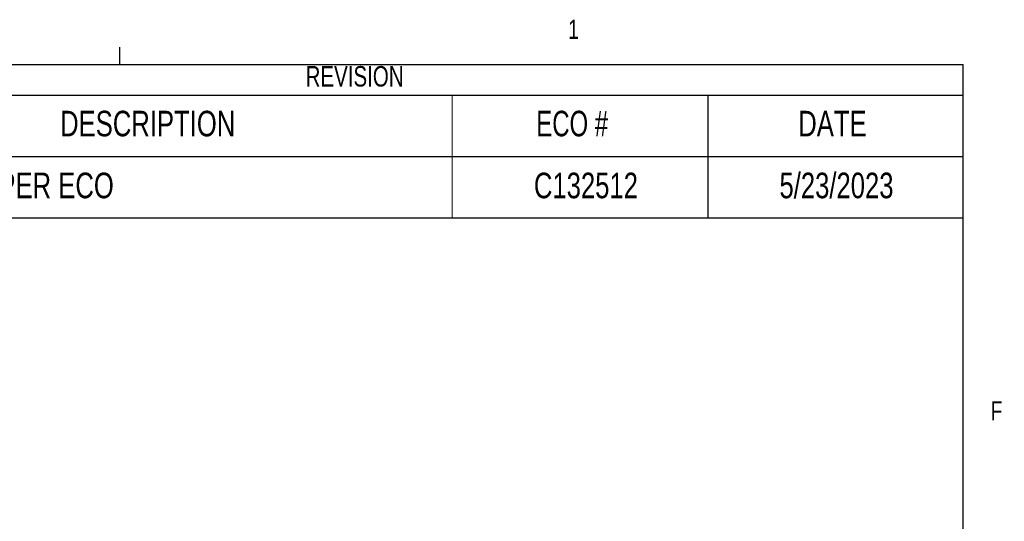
# Model space of a CAD drawing. Header units: inches. Extents: x 0.6 to 33.8, y 0 to 21.7.
# Tile 210 of 210: x 28.5 to 33.3, y 19.2 to 21.6. Entities that reach past the tile are written whole.
import ezdxf

# ---------------------------------------------------------------- set-up
doc = ezdxf.new("R2010")
doc.units = ezdxf.units.IN
doc.header["$MEASUREMENT"] = 0
doc.layers.add('FORMAT', color=7, linetype='Continuous')
doc.styles.add('SLDTEXTSTYLE3', font='TXT', dxfattribs={"width": 0.75})
doc.styles.add('SLDTEXTSTYLE4', font='TXT', dxfattribs={"width": 0.7})

msp = doc.modelspace()

# ---------------------------------------------------------------- linework, layer by layer
at = {"color": 7, "linetype": 'Continuous', "lineweight": 18}
msp.add_line((30.5979, 21.2606), (30.5979, 20.6606), dxfattribs=at)
at = {"layer": 'FORMAT'}
for p, q in [((28.9729, 21.4106), (28.9729, 21.4954)), ((0.8584, 21.4106), (33.0979, 21.4106)), ((33.0979, 0.4106), (33.0979, 21.4106)), ((27.0979, 21.2606), (33.0979, 21.2606)), ((31.8479, 21.2606), (31.8479, 20.6606)), ((27.0979, 20.9606), (33.0979, 20.9606)), ((27.0979, 20.6606), (33.0979, 20.6606))]:
    msp.add_line(p, q, dxfattribs=at)

# ---------------------------------------------------------------- texts
at = {"color": 7, "linetype": 'Continuous', "lineweight": 0, "insert": (33.2314, 19.7636), "char_height": 0.0938, "attachment_point": 1, "style": 'SLDTEXTSTYLE3'}
msp.add_mtext('F', dxfattribs=at)
at = {"layer": 'FORMAT', "color": 7, "insert": (31.1655, 21.629), "char_height": 0.0938, "attachment_point": 1, "style": 'SLDTEXTSTYLE3'}
msp.add_mtext('1', dxfattribs=at)
at = {"layer": 'FORMAT'}
for s, insert, char_height, attachment_point, style in [('REVISION', (29.8812, 21.4023), 0.1, 1, 'SLDTEXTSTYLE3'), ('DESCRIPTION', (29.109, 21.1838), 0.125, 2, 'SLDTEXTSTYLE3'), ('ECO #', (31.0095, 21.1838), 0.125, 1, 'SLDTEXTSTYLE4'), ('DATE', (32.2907, 21.1838), 0.125, 1, 'SLDTEXTSTYLE3'), ('RELEASED PER ECO', (27.6753, 20.8813), 0.125, 1, 'SLDTEXTSTYLE3'), ('C132512', (31.2522, 20.8813), 0.125, 2, 'SLDTEXTSTYLE3'), ('5/23/2023', (32.4776, 20.8813), 0.125, 2, 'SLDTEXTSTYLE3')]:
    msp.add_mtext(s, dxfattribs=dict(at, insert=insert, char_height=char_height, attachment_point=attachment_point, style=style))

doc.saveas('drawing.dxf')
